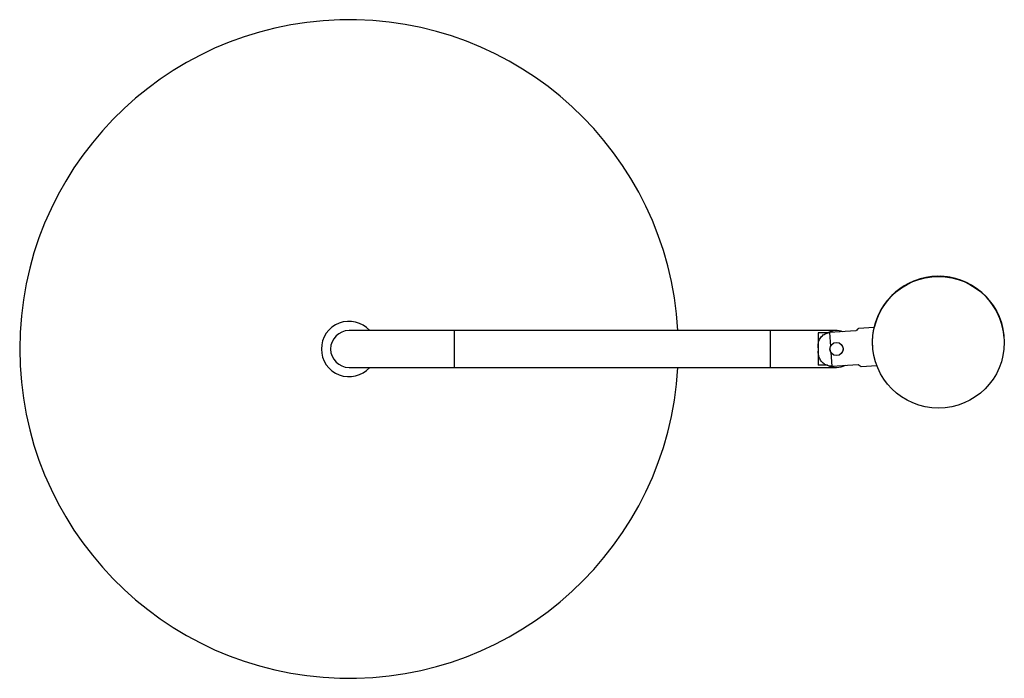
# Paper-space layout '_Superior' of a CAD drawing. Header units: millimetres. Extents: x -293 to 81, y -627 to -377.
import ezdxf

# ---------------------------------------------------------------- set-up
doc = ezdxf.new("R2010")
doc.units = ezdxf.units.MM

psp = doc.layouts.new('_Superior')

# ---------------------------------------------------------------- linework, layer by layer
at = {"color": 7, "linetype": 'Continuous', "lineweight": 25}
for p, q in [((16.98, -495), (-168.02, -495)), ((-8.02, -509), (-8.02, -495)), ((13.53, -495.91), (9.98, -495.91)), ((9.98, -495.91), (9.98, -508.09)), ((24.32, -495.12), (14.34, -495.79)), ((14.34, -495.79), (14.69, -500.99)), ((31.32, -493.78), (25.33, -494.18)), ((14.69, -500.99), (15.05, -500.45)), ((80.62, -497.76), (80.62, -497.75)), ((80.62, -497.79), (80.62, -497.76)), ((14.84, -503.3), (15.19, -508.51)), ((15.19, -503.69), (14.84, -503.3)), ((30.73, -501.09), (30.73, -501.1)), ((13.53, -508.09), (9.98, -508.09)), ((15.19, -508.51), (25.16, -507.85)), ((-168.02, -509), (16.98, -509)), ((26.29, -508.65), (32.28, -508.25))]:
    psp.add_line(p, q, dxfattribs=at)
at = {"color": 8, "linetype": 'Continuous', "lineweight": 25}
psp.add_line((-128.02, -509), (-128.02, -495), dxfattribs=at)
at = {"color": 7, "linetype": 'Continuous', "lineweight": 25}
for centre, radius in [((55.68, -499.45), 25), ((16.98, -502), 2.5)]:
    psp.add_circle(centre, radius, dxfattribs=at)
for centre, radius, start, end in [((-168.02, -502), 125, 3.2102, 356.7898), ((55.67, -499.4), 25, 93.7911, 167.0136), ((55.67, -499.41), 25, 93.7911, 166.9899), ((55.67, -499.41), 25, 3.7912, 166.9853), ((55.67, -499.4), 25, 3.7912, 93.7912), ((55.67, -499.41), 25, 3.7912, 93.7912), ((-168.02, -502), 10.5, 41.8103, 318.1897), ((-168.02, -502), 7, 90, 270), ((16.98, -502), 7, 69.3868, 119.5285), ((16.98, -502), 7, 240.4715, 299.1833)]:
    psp.add_arc(centre, radius, start, end, dxfattribs=at)
for points, knots in [([(9.98, -501.61), (9.97, -500.94), (9.96, -499.67), (10.69, -497.92), (11.87, -496.62), (13.19, -495.94), (14.03, -495.83), (14.34, -495.79)], [0, 0, 0, 0, 0.245567, 0.464943, 0.685536, 0.88409, 1, 1, 1, 1]), ([(25.33, -494.2), (25.31, -494.22), (25.26, -494.26), (24.83, -494.68), (24.45, -495.01), (24.32, -495.12)], [0, 0, 0, 0, 0.3702, 0.785448, 1, 1, 1, 1]), ([(30.75, -501.09), (30.73, -500.86), (30.63, -499.85), (30.69, -498.07), (30.88, -496.03), (31.15, -494.55), (31.32, -493.79), (31.3, -493.86), (31.3, -493.88)], [0, 0, 0, 0, 0.061134, 0.266766, 0.474756, 0.690249, 0.907465, 1, 1, 1, 1]), ([(19.07, -500.7), (19.15, -500.81), (19.39, -501.15), (19.5, -501.85), (19.47, -502.55), (19.29, -502.9), (19.23, -503.01)], [0, 0, 0, 0, 0.168218, 0.512982, 0.841189, 1, 1, 1, 1]), ([(15.19, -508.51), (15.14, -508.51), (14.6, -508.54), (13.55, -508.39), (12.19, -507.71), (11.09, -506.58), (10.22, -504.91), (10.07, -503.56), (9.98, -502.76)], [0, 0, 0, 0, 0.01617, 0.187129, 0.35832, 0.534495, 0.723618, 1, 1, 1, 1]), ([(14.69, -500.99), (14.61, -501.18), (14.55, -501.37), (14.48, -501.76), (14.47, -501.97), (14.5, -502.36), (14.53, -502.56), (14.65, -502.95), (14.74, -503.13), (14.84, -503.3)], [0, 0, 0, 0, 0.25, 0.25, 0.5, 0.5, 0.75, 0.75, 1, 1, 1, 1]), ([(25.16, -507.85), (25.46, -508.05), (26.04, -508.45), (26.38, -508.7), (26.3, -508.64), (26.29, -508.63)], [0, 0, 0, 0, 0.477998, 0.958864, 1, 1, 1, 1])]:
    psp.add_open_spline(points, degree=3, knots=knots, dxfattribs=at)

doc.saveas('drawing.dxf')
